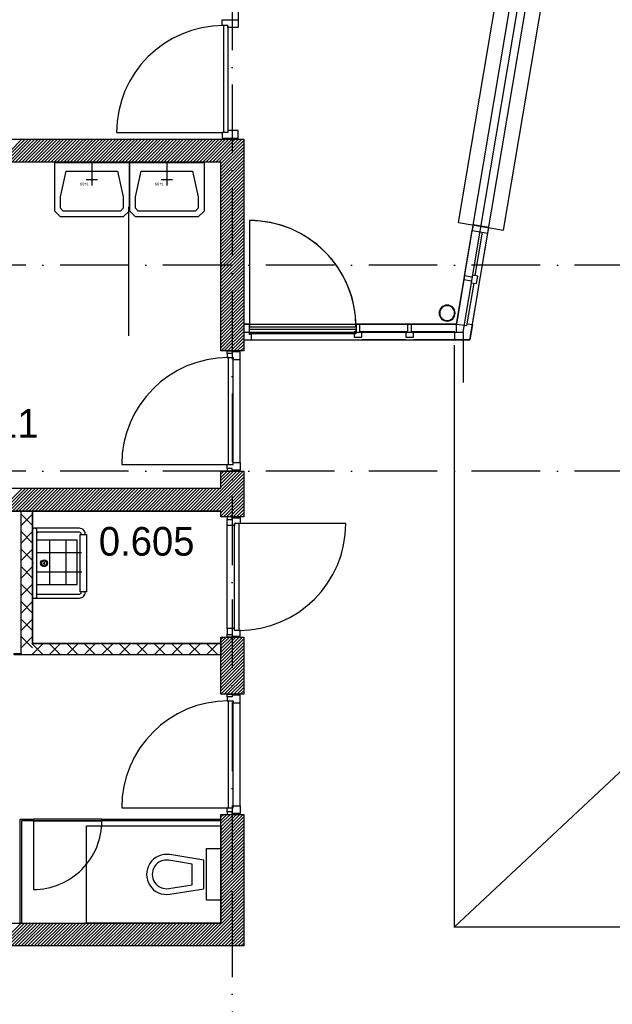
# Model space of a CAD drawing. Header units: millimetres. Extents: x -6587 to 170951, y 244 to 951952.
# Tile 14 of 102: x 31833 to 37017, y 44109 to 52714. Entities that reach past the tile are written whole.
import ezdxf

# ---------------------------------------------------------------- set-up
doc = ezdxf.new("R2010")
doc.units = ezdxf.units.MM
doc.header["$LTSCALE"] = 100
doc.linetypes.add('DASHDOT', pattern=[9, 6, -1.5, 0, -1.5])
doc.layers.get('0').update_dxf_attribs({"linetype": 'CONTINUOUS'})
for name, color, linetype in [('AL$7----_STRAMIEN', 1, 'DASHDOT'), ('AL74----_INRSANITAIR', 7, 'CONTINUOUS'), ('ALN-----_BLOCKNAAM', 2, 'CONTINUOUS'), ('ALXA7---_KALKZVUIL', 1, 'CONTINUOUS'), ('BOUW', 8, 'CONTINUOUS')]:
    doc.layers.add(name, color=color, linetype=linetype)
doc.styles.add('BURO-025', font='BUROFONT.shx', dxfattribs={"height": 250})
doc.styles.get("Standard").update_dxf_attribs({"font": 'iso.shx'})

# ---------------------------------------------------------------- blocks, each defined once
blk = doc.blocks.new('*U77')
at = {"layer": 'ALXA7---_KALKZVUIL', "color": 0}
for p, q in [((31971.2, 48304.2), (31871.2, 48404.2)), ((31971.2, 48404.2), (31871.2, 48304.2)), ((31971.2, 48151.4), (31871.2, 48251.4)), ((31971.2, 48251.4), (31871.2, 48151.4)), ((31971.2, 47998.6), (31871.2, 48098.6)), ((31971.2, 48098.6), (31871.2, 47998.6)), ((31971.2, 47845.8), (31871.2, 47945.8)), ((31971.2, 47945.8), (31871.2, 47845.8)), ((31971.2, 47693), (31871.2, 47793)), ((31971.2, 47793), (31871.2, 47693)), ((31971.2, 47540.2), (31871.2, 47640.2)), ((31971.2, 47640.2), (31871.2, 47540.2)), ((31971.2, 47387.5), (31871.2, 47487.5)), ((31971.2, 47487.5), (31871.2, 47387.5)), ((31971.2, 47234.7), (31871.2, 47334.7)), ((31971.2, 47334.7), (31871.2, 47234.7)), ((32063.4, 47274.1), (31963.4, 47174.1)), ((31963.4, 47274.1), (32063.4, 47174.1)), ((32216.2, 47274.1), (32116.2, 47174.1)), ((32116.2, 47274.1), (32216.2, 47174.1)), ((32369, 47274.1), (32269, 47174.1)), ((32269, 47274.1), (32369, 47174.1)), ((32521.8, 47274.1), (32421.8, 47174.1)), ((32421.8, 47274.1), (32521.8, 47174.1)), ((32674.5, 47274.1), (32574.5, 47174.1)), ((32574.5, 47274.1), (32674.5, 47174.1)), ((32827.3, 47274.1), (32727.3, 47174.1)), ((32727.3, 47274.1), (32827.3, 47174.1)), ((32980.1, 47274.1), (32880.1, 47174.1)), ((32880.1, 47274.1), (32980.1, 47174.1)), ((33132.9, 47274.1), (33032.9, 47174.1)), ((33032.9, 47274.1), (33132.9, 47174.1)), ((33285.7, 47274.1), (33185.7, 47174.1)), ((33185.7, 47274.1), (33285.7, 47174.1)), ((33438.5, 47274.1), (33338.5, 47174.1)), ((33338.5, 47274.1), (33438.5, 47174.1)), ((33591.3, 47274.1), (33491.3, 47174.1)), ((33491.3, 47274.1), (33591.3, 47174.1))]:
    blk.add_line(p, q, dxfattribs=at)
blk = doc.blocks.new('7409')
at = {"layer": 'AL74----_INRSANITAIR', "color": 7, "linetype": 'Continuous'}
for points in [[(300, 0), (300, 200)], [(250, 150), (350, 150)]]:
    blk.add_lwpolyline(points, dxfattribs=at)
at = {"layer": 'ALN-----_BLOCKNAAM', "linetype": 'Continuous'}
blk.add_text('7409', height=25, dxfattribs=at).set_placement((325, 175))
blk = doc.blocks.new('RONDBUIS139X5')
at = {"color": 0, "linetype": 'Continuous'}
for points in [[(69.85, 0, 1), (-69.85, 0, 1)], [(64.85, 0, 1), (-64.85, 0, 1)]]:
    blk.add_lwpolyline(points, format="xyb", close=True, dxfattribs=at)

msp = doc.modelspace()

# ---------------------------------------------------------------- linework, layer by layer
at = {"layer": 'AL$7----_STRAMIEN', "color": 1}
for p, q in [((33692.8, 55747), (33692.8, 6034.1)), ((93992.8, 50568.7), (4198.5, 50568.7)), ((93992.8, 48768.7), (4198.5, 48768.7))]:
    msp.add_line(p, q, dxfattribs=at)
at = {"layer": 'BOUW'}
for p, q in [((35634.9, 44781.4), (49342.8, 57628.9)), ((35671.5, 50942.1), (36413, 55345.1)), ((36065.9, 50875.7), (36807.5, 55278.7)), ((33742.8, 55236.8), (33742.8, 52644.9)), ((32680.8, 51728.2), (33605, 51728.2)), ((28692.8, 51668.9), (33792.8, 51668.9)), ((31652.6, 51468.9), (31852.6, 51668.9)), ((31680.9, 51468.9), (31880.9, 51668.9)), ((31709.1, 51468.9), (31909.1, 51668.9)), ((31737.4, 51468.9), (31937.4, 51668.9)), ((31765.7, 51468.9), (31965.7, 51668.9)), ((31794, 51468.9), (31994, 51668.9)), ((31822.3, 51468.9), (32022.3, 51668.9)), ((31850.6, 51468.9), (32050.6, 51668.9)), ((31878.8, 51468.9), (32078.8, 51668.9)), ((31907.1, 51468.9), (32107.1, 51668.9)), ((31935.4, 51468.9), (32135.4, 51668.9)), ((31963.7, 51468.9), (32163.7, 51668.9)), ((31992, 51468.9), (32192, 51668.9)), ((32020.3, 51468.9), (32220.3, 51668.9)), ((32048.6, 51468.9), (32248.6, 51668.9)), ((32076.8, 51468.9), (32276.8, 51668.9)), ((32105.1, 51468.9), (32305.1, 51668.9)), ((32133.4, 51468.9), (32333.4, 51668.9)), ((32161.7, 51468.9), (32361.7, 51668.9)), ((32190, 51468.9), (32390, 51668.9)), ((32218.3, 51468.9), (32418.3, 51668.9)), ((32246.5, 51468.9), (32446.5, 51668.9)), ((32274.8, 51468.9), (32474.8, 51668.9)), ((32303.1, 51468.9), (32503.1, 51668.9)), ((32331.4, 51468.9), (32531.4, 51668.9)), ((32359.7, 51468.9), (32559.7, 51668.9)), ((32388, 51468.9), (32588, 51668.9)), ((32416.2, 51468.9), (32616.2, 51668.9)), ((32444.5, 51468.9), (32644.5, 51668.9)), ((32472.8, 51468.9), (32672.8, 51668.9)), ((32501.1, 51468.9), (32701.1, 51668.9)), ((32529.4, 51468.9), (32729.4, 51668.9)), ((32557.7, 51468.9), (32757.7, 51668.9)), ((32586, 51468.9), (32786, 51668.9)), ((32614.2, 51468.9), (32814.2, 51668.9)), ((32642.5, 51468.9), (32842.5, 51668.9)), ((32670.8, 51468.9), (32870.8, 51668.9)), ((32699.1, 51468.9), (32899.1, 51668.9)), ((32727.4, 51468.9), (32927.4, 51668.9)), ((32755.7, 51468.9), (32955.7, 51668.9)), ((32783.9, 51468.9), (32983.9, 51668.9)), ((32812.2, 51468.9), (33012.2, 51668.9)), ((32840.5, 51468.9), (33040.5, 51668.9)), ((32868.8, 51468.9), (33068.8, 51668.9)), ((32897.1, 51468.9), (33097.1, 51668.9)), ((32925.4, 51468.9), (33125.4, 51668.9)), ((32953.6, 51468.9), (33153.6, 51668.9)), ((32981.9, 51468.9), (33181.9, 51668.9)), ((33010.2, 51468.9), (33210.2, 51668.9)), ((33038.5, 51468.9), (33238.5, 51668.9)), ((33066.8, 51468.9), (33266.8, 51668.9)), ((33095.1, 51468.9), (33295.1, 51668.9)), ((33123.4, 51468.9), (33323.4, 51668.9)), ((33151.6, 51468.9), (33351.6, 51668.9)), ((33179.9, 51468.9), (33379.9, 51668.9)), ((33208.2, 51468.9), (33408.2, 51668.9)), ((33236.5, 51468.9), (33436.5, 51668.9)), ((33264.8, 51468.9), (33464.8, 51668.9)), ((33293.1, 51468.9), (33493.1, 51668.9)), ((33321.3, 51468.9), (33521.3, 51668.9)), ((33349.6, 51468.9), (33549.6, 51668.9)), ((33377.9, 51468.9), (33577.9, 51668.9)), ((33406.2, 51468.9), (33606.2, 51668.9)), ((33434.5, 51468.9), (33634.5, 51668.9)), ((33462.8, 51468.9), (33662.8, 51668.9)), ((33491.1, 51468.9), (33691.1, 51668.9)), ((33519.3, 51468.9), (33719.3, 51668.9)), ((33547.6, 51468.9), (33747.6, 51668.9)), ((33575.9, 51468.9), (33775.9, 51668.9)), ((33592.8, 51457.5), (33792.8, 51657.5)), ((33792.8, 51668.9), (33792.8, 49818.9)), ((33592.8, 51429.3), (33792.8, 51629.3)), ((33592.8, 51401), (33792.8, 51601)), ((33592.8, 51372.7), (33792.8, 51572.7)), ((33592.8, 51468.9), (29292.8, 51468.9)), ((33592.8, 51344.4), (33792.8, 51544.4)), ((33592.8, 51316.1), (33792.8, 51516.1)), ((33592.8, 51287.8), (33792.8, 51487.8)), ((33592.8, 49818.9), (33592.8, 51468.9)), ((33592.8, 51259.5), (33792.8, 51459.5)), ((33592.8, 51231.3), (33792.8, 51431.3)), ((33592.8, 51203), (33792.8, 51403)), ((33592.8, 51174.7), (33792.8, 51374.7)), ((33592.8, 51146.4), (33792.8, 51346.4)), ((33592.8, 51118.1), (33792.8, 51318.1)), ((33592.8, 51089.8), (33792.8, 51289.8)), ((33592.8, 51061.6), (33792.8, 51261.6)), ((33592.8, 51033.3), (33792.8, 51233.3)), ((33592.8, 51005), (33792.8, 51205)), ((33592.8, 50976.7), (33792.8, 51176.7)), ((33592.8, 50948.4), (33792.8, 51148.4)), ((33592.8, 50920.1), (33792.8, 51120.1)), ((32785.8, 51079.4), (32785.8, 49950.8)), ((33592.8, 50891.9), (33792.8, 51091.9)), ((33592.8, 50863.6), (33792.8, 51063.6)), ((33592.8, 50835.3), (33792.8, 51035.3)), ((33592.8, 50807), (33792.8, 51007)), ((33592.8, 50778.7), (33792.8, 50978.7)), ((33592.8, 50750.4), (33792.8, 50950.4)), ((33844.8, 50958.9), (33844.8, 50028.9)), ((33592.8, 50722.1), (33792.8, 50922.1)), ((33592.8, 50693.9), (33792.8, 50893.9)), ((33592.8, 50665.6), (33792.8, 50865.6)), ((35724.8, 50475.8), (35791.4, 50871.2)), ((33592.8, 50637.3), (33792.8, 50837.3)), ((33592.8, 50609), (33792.8, 50809)), ((33592.8, 50580.7), (33792.8, 50780.7)), ((35818.3, 50477.3), (35882.1, 50856)), ((35864.6, 50469.5), (35928.4, 50848.1)), ((33592.8, 50552.4), (33792.8, 50752.4)), ((33592.8, 50524.2), (33792.8, 50724.2)), ((33592.8, 50495.9), (33792.8, 50695.9)), ((33592.8, 50467.6), (33792.8, 50667.6)), ((33592.8, 50439.3), (33792.8, 50639.3)), ((33592.8, 50411), (33792.8, 50611)), ((33592.8, 50382.7), (33792.8, 50582.7)), ((33592.8, 50354.4), (33792.8, 50554.4)), ((33592.8, 50326.2), (33792.8, 50526.2)), ((33592.8, 50297.9), (33792.8, 50497.9)), ((33592.8, 50269.6), (33792.8, 50469.6)), ((33592.8, 50241.3), (33792.8, 50441.3)), ((35719.3, 50443.3), (35653.7, 50053.9)), ((33592.8, 50213), (33792.8, 50413)), ((33592.8, 50184.7), (33792.8, 50384.7)), ((33592.8, 50156.5), (33792.8, 50356.5)), ((35747.5, 50056.9), (35807.2, 50411.2)), ((35793.8, 50049.1), (35853.5, 50403.4)), ((33592.8, 50128.2), (33792.8, 50328.2)), ((33592.8, 50099.9), (33792.8, 50299.9)), ((33592.8, 50071.6), (33792.8, 50271.6)), ((33592.8, 50043.3), (33792.8, 50243.3)), ((33592.8, 50015), (33792.8, 50215)), ((33592.8, 49986.8), (33792.8, 50186.8)), ((33592.8, 49958.5), (33792.8, 50158.5)), ((33592.8, 49930.2), (33792.8, 50130.2)), ((33592.8, 49901.9), (33792.8, 50101.9)), ((33592.8, 49873.6), (33792.8, 50073.6)), ((33592.8, 49845.3), (33792.8, 50045.3)), ((33594.7, 49818.9), (33792.8, 50017)), ((33844.8, 50028.9), (34774.8, 50028.9)), ((35747.5, 50056.9), (35793.8, 50049.1)), ((33623, 49818.9), (33792.8, 49988.8)), ((33651.2, 49818.9), (33792.8, 49960.5)), ((33679.5, 49818.9), (33792.8, 49932.2)), ((33707.8, 49818.9), (33792.8, 49903.9)), ((33736.1, 49818.9), (33792.8, 49875.6)), ((33764.4, 49818.9), (33792.8, 49847.3)), ((33792.8, 49818.9), (33592.8, 49818.9)), ((33792.7, 49818.9), (33792.8, 49819.1)), ((33410.9, 48418.9), (33760.9, 48768.9)), ((33439.2, 48418.9), (33789.2, 48768.9)), ((33467.5, 48418.9), (33792.8, 48744.3)), ((33495.8, 48418.9), (33792.8, 48716)), ((33592.8, 48768.9), (33792.8, 48768.9)), ((33592.8, 48618.9), (33592.8, 48768.9)), ((33592.8, 48629.1), (33732.6, 48768.9)), ((33592.8, 48657.4), (33704.3, 48768.9)), ((33592.8, 48685.7), (33676, 48768.9)), ((33592.8, 48714), (33647.8, 48768.9)), ((33592.8, 48742.2), (33619.5, 48768.9)), ((33792.8, 48768.9), (33792.8, 48368.6)), ((33524, 48418.9), (33792.8, 48687.7)), ((33552.3, 48418.9), (33792.8, 48659.4)), ((33580.6, 48418.9), (33792.8, 48631.1)), ((29292.8, 48618.9), (33592.8, 48618.9)), ((29292.8, 48618.9), (33592.8, 48618.9)), ((31657.3, 48418.9), (31857.3, 48618.9)), ((31685.6, 48418.9), (31885.6, 48618.9)), ((31713.8, 48418.9), (31913.8, 48618.9)), ((31742.1, 48418.9), (31942.1, 48618.9)), ((31770.4, 48418.9), (31970.4, 48618.9)), ((31798.7, 48418.9), (31998.7, 48618.9)), ((31827, 48418.9), (32027, 48618.9)), ((31855.3, 48418.9), (32055.3, 48618.9)), ((31883.5, 48418.9), (32083.5, 48618.9)), ((31911.8, 48418.9), (32111.8, 48618.9)), ((31940.1, 48418.9), (32140.1, 48618.9)), ((31968.4, 48418.9), (32168.4, 48618.9)), ((31996.7, 48418.9), (32196.7, 48618.9)), ((32025, 48418.9), (32225, 48618.9)), ((32053.3, 48418.9), (32253.3, 48618.9)), ((32081.5, 48418.9), (32281.5, 48618.9)), ((32109.8, 48418.9), (32309.8, 48618.9)), ((32138.1, 48418.9), (32338.1, 48618.9)), ((32166.4, 48418.9), (32366.4, 48618.9)), ((32194.7, 48418.9), (32394.7, 48618.9)), ((32223, 48418.9), (32423, 48618.9)), ((32251.2, 48418.9), (32451.2, 48618.9)), ((32279.5, 48418.9), (32479.5, 48618.9)), ((32307.8, 48418.9), (32507.8, 48618.9)), ((32336.1, 48418.9), (32536.1, 48618.9)), ((32364.4, 48418.9), (32564.4, 48618.9)), ((32392.7, 48418.9), (32592.7, 48618.9)), ((32421, 48418.9), (32621, 48618.9)), ((32449.2, 48418.9), (32649.2, 48618.9)), ((32477.5, 48418.9), (32677.5, 48618.9)), ((32505.8, 48418.9), (32705.8, 48618.9)), ((32534.1, 48418.9), (32734.1, 48618.9)), ((32562.4, 48418.9), (32762.4, 48618.9)), ((32590.7, 48418.9), (32790.7, 48618.9)), ((32618.9, 48418.9), (32818.9, 48618.9)), ((32647.2, 48418.9), (32847.2, 48618.9)), ((32675.5, 48418.9), (32875.5, 48618.9)), ((32703.8, 48418.9), (32903.8, 48618.9)), ((32732.1, 48418.9), (32932.1, 48618.9)), ((32760.4, 48418.9), (32960.4, 48618.9)), ((32788.6, 48418.9), (32988.6, 48618.9)), ((32816.9, 48418.9), (33016.9, 48618.9)), ((32845.2, 48418.9), (33045.2, 48618.9)), ((32873.5, 48418.9), (33073.5, 48618.9)), ((32901.8, 48418.9), (33101.8, 48618.9)), ((32930.1, 48418.9), (33130.1, 48618.9)), ((32958.4, 48418.9), (33158.4, 48618.9)), ((32986.6, 48418.9), (33186.6, 48618.9)), ((33014.9, 48418.9), (33214.9, 48618.9)), ((33043.2, 48418.9), (33243.2, 48618.9)), ((33071.5, 48418.9), (33271.5, 48618.9)), ((33099.8, 48418.9), (33299.8, 48618.9)), ((33128.1, 48418.9), (33328.1, 48618.9)), ((33156.3, 48418.9), (33356.3, 48618.9)), ((33184.6, 48418.9), (33384.6, 48618.9)), ((33212.9, 48418.9), (33412.9, 48618.9)), ((33241.2, 48418.9), (33441.2, 48618.9)), ((33269.5, 48418.9), (33469.5, 48618.9)), ((33297.8, 48418.9), (33497.8, 48618.9)), ((33326, 48418.9), (33526, 48618.9)), ((33354.3, 48418.9), (33554.3, 48618.9)), ((33382.6, 48418.9), (33582.6, 48618.9)), ((33592.8, 48402.8), (33792.8, 48602.8)), ((33592.8, 48374.6), (33792.8, 48574.6)), ((33615.2, 48368.6), (33792.8, 48546.3)), ((33643.5, 48368.6), (33792.8, 48518)), ((33671.8, 48368.6), (33792.8, 48489.7)), ((33700.1, 48368.6), (33792.8, 48461.4)), ((33592.8, 48418.9), (29292.8, 48418.9)), ((29292.8, 48418.9), (33592.8, 48418.9)), ((33592.8, 48368.6), (33592.8, 48418.9)), ((33792.8, 48368.6), (33592.8, 48368.6)), ((33648.8, 48368.6), (33648.8, 48345.6)), ((33692.8, 48368.6), (33648.8, 48368.6)), ((33692.8, 48345.6), (33692.8, 48368.6)), ((33728.3, 48368.6), (33792.8, 48433.1)), ((33756.6, 48368.6), (33792.8, 48404.8)), ((33784.9, 48368.6), (33792.8, 48376.6)), ((33648.8, 48345.6), (33692.8, 48345.6)), ((33648.8, 48293.6), (33648.8, 48345.6)), ((33648.8, 47393.6), (33648.8, 48293.6)), ((33711.8, 48293.6), (33648.8, 48293.6)), ((33692.8, 48360.6), (33762.8, 48360.6)), ((33692.8, 48345.6), (33692.8, 48360.6)), ((33711.8, 47376.6), (33711.8, 48310.6)), ((33711.8, 48310.6), (33711.8, 48293.6)), ((33762.8, 48310.6), (33711.8, 48310.6)), ((34685.8, 48310.6), (33751.8, 48310.6)), ((33751.8, 47376.6), (33751.8, 48310.6)), ((33762.8, 48360.6), (33762.8, 48310.6)), ((32371.4, 48213.9), (32371.4, 48218.9)), ((32406.4, 48213.9), (32406.4, 48218.9)), ((32337.2, 48165.4), (31987.2, 48165.4)), ((32095.7, 47777.4), (32095.7, 48165.4)), ((32238.4, 47777.4), (32238.4, 48165.4)), ((32337.2, 47777.4), (32337.2, 48165.4)), ((31990.4, 48056.8), (32372.9, 48056.8)), ((31953.6, 47963.9), (31939.1, 47963.9)), ((32038.4, 47963.9), (32054.3, 47963.9)), ((32046.4, 47973.5), (32046.4, 47955)), ((31987.2, 47887.6), (32376.1, 47887.6)), ((31985.5, 47777.4), (32337.2, 47777.4)), ((32371.4, 47708.9), (32371.4, 47713.9)), ((32406.4, 47708.9), (32406.4, 47713.9)), ((33592.8, 47130), (33781.4, 47318.6)), ((33592.8, 47158.3), (33753.1, 47318.6)), ((33592.8, 47186.6), (33724.9, 47318.6)), ((33592.8, 47214.9), (33696.6, 47318.6)), ((33592.8, 47243.2), (33668.3, 47318.6)), ((33592.8, 47271.5), (33640, 47318.6)), ((33592.8, 47299.7), (33611.7, 47318.6)), ((33592.8, 47101.8), (33792.8, 47301.8)), ((33592.8, 47073.5), (33792.8, 47273.5)), ((33592.8, 47045.2), (33792.8, 47245.2)), ((33592.8, 47016.9), (33792.8, 47216.9)), ((33592.8, 46988.6), (33792.8, 47188.6)), ((33592.8, 46960.3), (33792.8, 47160.3)), ((33592.8, 46932.1), (33792.8, 47132.1)), ((33592.8, 46903.8), (33792.8, 47103.8)), ((33592.8, 46875.5), (33792.8, 47075.5)), ((33592.8, 46847.2), (33792.8, 47047.2)), ((33592.8, 46818.9), (33792.8, 47018.9)), ((33621.1, 46818.9), (33792.8, 46990.6)), ((33649.4, 46818.9), (33792.8, 46962.3)), ((33677.7, 46818.9), (33792.8, 46934.1)), ((33705.9, 46818.9), (33792.8, 46905.8)), ((33734.2, 46818.9), (33792.8, 46877.5)), ((33762.5, 46818.9), (33792.8, 46849.2)), ((33790.8, 46818.9), (33792.8, 46820.9)), ((33592.8, 44818.9), (33592.8, 45768.9)), ((33592.8, 45768.9), (33792.8, 45768.9)), ((33592.8, 45574.4), (33787.3, 45768.9)), ((33592.8, 45602.7), (33759, 45768.9)), ((33592.8, 45631), (33730.7, 45768.9)), ((33592.8, 45659.3), (33702.5, 45768.9)), ((33592.8, 45687.5), (33674.2, 45768.9)), ((33592.8, 45715.8), (33645.9, 45768.9)), ((33592.8, 45744.1), (33617.6, 45768.9)), ((33592.8, 45546.1), (33792.8, 45746.1)), ((33592.8, 45517.8), (33792.8, 45717.8)), ((33792.8, 45768.9), (33792.8, 44618.9)), ((33592.8, 45489.6), (33792.8, 45689.6)), ((33592.8, 45461.3), (33792.8, 45661.3)), ((33592.8, 45433), (33792.8, 45633)), ((33592.8, 45404.7), (33792.8, 45604.7)), ((33592.8, 45376.4), (33792.8, 45576.4)), ((33592.8, 45348.1), (33792.8, 45548.1)), ((33592.8, 45319.8), (33792.8, 45519.8)), ((33592.8, 45291.6), (33792.8, 45491.6)), ((33592.8, 45263.3), (33792.8, 45463.3)), ((33342.8, 45334.3), (33137.7, 45367.3)), ((33192.8, 45418.9), (33192.8, 45418.9)), ((33592.8, 45235), (33792.8, 45435)), ((33592.8, 45206.7), (33792.8, 45406.7)), ((33592.8, 45178.4), (33792.8, 45378.4)), ((33017.8, 45293.9), (33017.8, 45293.9)), ((33342.8, 45153.5), (33342.8, 45334.3)), ((33592.8, 45150.1), (33792.8, 45350.1)), ((33592.8, 45121.9), (33792.8, 45321.9)), ((33592.8, 45093.6), (33792.8, 45293.6)), ((33592.8, 45065.3), (33792.8, 45265.3)), ((33592.8, 45037), (33792.8, 45237)), ((33592.8, 45008.7), (33792.8, 45208.7)), ((33592.8, 44980.4), (33792.8, 45180.4)), ((33137.7, 45120.5), (33342.8, 45153.5)), ((33592.8, 44952.2), (33792.8, 45152.2)), ((33592.8, 44923.9), (33792.8, 45123.9)), ((33592.8, 44895.6), (33792.8, 45095.6)), ((33401, 44618.9), (33792.8, 45010.7)), ((33592.8, 44867.3), (33792.8, 45067.3)), ((33592.8, 44839), (33792.8, 45039)), ((33692.8, 45082), (33692.8, 44376.2)), ((33429.3, 44618.9), (33792.8, 44982.4)), ((33457.6, 44618.9), (33792.8, 44954.2)), ((33485.8, 44618.9), (33792.8, 44925.9)), ((33514.1, 44618.9), (33792.8, 44897.6)), ((33542.4, 44618.9), (33792.8, 44869.3)), ((33570.7, 44618.9), (33792.8, 44841)), ((31092.8, 44818.9), (33592.8, 44818.9)), ((31647.4, 44618.9), (31847.4, 44818.9)), ((31675.7, 44618.9), (31875.7, 44818.9)), ((31703.9, 44618.9), (31903.9, 44818.9)), ((31732.2, 44618.9), (31932.2, 44818.9)), ((31760.5, 44618.9), (31960.5, 44818.9)), ((31788.8, 44618.9), (31988.8, 44818.9)), ((31817.1, 44618.9), (32017.1, 44818.9)), ((31845.4, 44618.9), (32045.4, 44818.9)), ((31873.6, 44618.9), (32073.6, 44818.9)), ((31901.9, 44618.9), (32101.9, 44818.9)), ((31930.2, 44618.9), (32130.2, 44818.9)), ((31958.5, 44618.9), (32158.5, 44818.9)), ((31986.8, 44618.9), (32186.8, 44818.9)), ((32015.1, 44618.9), (32215.1, 44818.9)), ((32043.3, 44618.9), (32243.3, 44818.9)), ((32071.6, 44618.9), (32271.6, 44818.9)), ((32099.9, 44618.9), (32299.9, 44818.9)), ((32128.2, 44618.9), (32328.2, 44818.9)), ((32156.5, 44618.9), (32356.5, 44818.9)), ((32184.8, 44618.9), (32384.8, 44818.9)), ((32213.1, 44618.9), (32413.1, 44818.9)), ((32241.3, 44618.9), (32441.3, 44818.9)), ((32269.6, 44618.9), (32469.6, 44818.9)), ((32297.9, 44618.9), (32497.9, 44818.9)), ((32326.2, 44618.9), (32526.2, 44818.9)), ((32354.5, 44618.9), (32554.5, 44818.9)), ((32382.8, 44618.9), (32582.8, 44818.9)), ((32411, 44618.9), (32611, 44818.9)), ((32439.3, 44618.9), (32639.3, 44818.9)), ((32467.6, 44618.9), (32667.6, 44818.9)), ((32495.9, 44618.9), (32695.9, 44818.9)), ((32524.2, 44618.9), (32724.2, 44818.9)), ((32552.5, 44618.9), (32752.5, 44818.9)), ((32580.7, 44618.9), (32780.7, 44818.9)), ((32609, 44618.9), (32809, 44818.9)), ((32637.3, 44618.9), (32837.3, 44818.9)), ((32665.6, 44618.9), (32865.6, 44818.9)), ((32693.9, 44618.9), (32893.9, 44818.9)), ((32722.2, 44618.9), (32922.2, 44818.9)), ((32750.5, 44618.9), (32950.5, 44818.9)), ((32778.7, 44618.9), (32978.7, 44818.9)), ((32807, 44618.9), (33007, 44818.9)), ((32835.3, 44618.9), (33035.3, 44818.9)), ((32863.6, 44618.9), (33063.6, 44818.9)), ((32891.9, 44618.9), (33091.9, 44818.9)), ((32920.2, 44618.9), (33120.2, 44818.9)), ((32948.4, 44618.9), (33148.4, 44818.9)), ((32976.7, 44618.9), (33176.7, 44818.9)), ((33005, 44618.9), (33205, 44818.9)), ((33033.3, 44618.9), (33233.3, 44818.9)), ((33061.6, 44618.9), (33261.6, 44818.9)), ((33089.9, 44618.9), (33289.9, 44818.9)), ((33118.2, 44618.9), (33318.2, 44818.9)), ((33146.4, 44618.9), (33346.4, 44818.9)), ((33174.7, 44618.9), (33374.7, 44818.9)), ((33203, 44618.9), (33403, 44818.9)), ((33231.3, 44618.9), (33431.3, 44818.9)), ((33259.6, 44618.9), (33459.6, 44818.9)), ((33287.9, 44618.9), (33487.9, 44818.9)), ((33316.1, 44618.9), (33516.1, 44818.9)), ((33344.4, 44618.9), (33544.4, 44818.9)), ((33372.7, 44618.9), (33572.7, 44818.9)), ((33599, 44618.9), (33792.8, 44812.7)), ((33627.3, 44618.9), (33792.8, 44784.5)), ((33655.6, 44618.9), (33792.8, 44756.2)), ((33683.8, 44618.9), (33792.8, 44727.9)), ((33712.1, 44618.9), (33792.8, 44699.6)), ((33740.4, 44618.9), (33792.8, 44671.3)), ((33792.8, 44618.9), (31092.8, 44618.9)), ((33768.7, 44618.9), (33792.8, 44643))]:
    msp.add_line(p, q, dxfattribs=at)
for points in [[(33799.4, 49914.9), (35771.2, 49914.9), (36852.7, 56335.9), (34016.8, 56335.9)], [(33799.4, 49984.4), (35712.5, 49984.4), (36770.5, 56266.4), (34016.8, 56266.4)], [(33799.4, 50053.9), (35653.7, 50053.9), (36688.3, 56196.9), (34016.8, 56196.9)], [(33603.8, 52712.2), (33742.8, 52712.2), (33742.8, 52645.2), (33654.8, 52645.2), (33654.8, 52662.2), (33603.8, 52662.2), (33603.8, 52712.2)], [(33614.8, 52662.2), (33614.8, 51728.2)], [(33654.8, 52662.2), (33654.8, 51728.2)], [(33603.8, 51678.2), (33742.8, 51678.2), (33742.8, 51745.2), (33654.8, 51745.2), (33654.8, 51728.2), (33603.8, 51728.2), (33603.8, 51678.2)], [(32789.7, 51465.7), (32789.7, 51165.7), (32789.7, 51040.7), (32739.7, 50990.7), (32189.7, 50990.7), (32139.7, 51040.7), (32139.7, 51165.7), (32139.7, 51465.7), (32789.7, 51465.7)], [(33445.4, 51465.7), (33445.4, 51165.7), (33445.4, 51040.7), (33395.4, 50990.7), (32845.4, 50990.7), (32795.4, 51040.7), (32795.4, 51165.7), (32795.4, 51465.7), (33445.4, 51465.7)], [(32689.7, 51390.7), (32739.7, 51165.7), (32739.7, 51065.7), (32714.7, 51040.7), (32214.7, 51040.7), (32189.7, 51065.7), (32189.7, 51165.7), (32239.7, 51390.7), (32689.7, 51390.7)], [(33345.4, 51390.7), (33395.4, 51165.7), (33395.4, 51065.7), (33370.4, 51040.7), (32870.4, 51040.7), (32845.4, 51065.7), (32845.4, 51165.7), (32895.4, 51390.7), (33345.4, 51390.7)], [(35671.5, 50942.1), (36065.9, 50875.7)], [(35868.7, 50908.9), (35799.7, 50920.5), (35793.8, 50886), (35791.4, 50871.2), (35791.4, 50871.2), (35928.4, 50848.1), (35936.7, 50897.5), (35868.7, 50908.9)], [(35226.8, 50053.9), (34809.8, 50053.9)], [(35653.7, 50053.9), (35259.8, 50053.9)], [(35209.8, 49986.9), (34826.8, 49986.9)], [(35209.8, 49914.9), (34826.8, 49914.9)], [(35638.7, 49986.9), (35276.8, 49986.9)], [(35638.7, 49914.9), (35276.8, 49914.9)], [(35712.5, 49984.4), (35712.5, 49541.8)], [(35634.9, 49868.9), (35634.9, 44781.4)], [(33648.8, 49795.9), (33648.8, 49818.9), (33692.8, 49818.9), (33692.8, 49795.9)], [(33648.8, 49795.9), (33648.8, 49760.9), (33699.8, 49760.9), (33699.8, 49743.9), (33762.8, 49743.9), (33762.8, 49810.9), (33692.8, 49810.9), (33692.8, 49795.9), (33648.8, 49795.9)], [(33659.8, 48826.9), (33659.8, 49760.9)], [(33699.8, 48826.9), (33699.8, 49760.9)], [(33762.8, 48843.9), (33762.8, 49743.9)], [(32725.8, 48826.9), (33659.8, 48826.9)], [(33648.8, 48791.9), (33648.8, 48826.9), (33699.8, 48826.9), (33699.8, 48843.9), (33762.8, 48843.9), (33762.8, 48776.9), (33692.8, 48776.9), (33692.8, 48791.9), (33648.8, 48791.9)], [(33648.8, 48791.9), (33648.8, 48768.9), (33692.8, 48768.9), (33692.8, 48791.9)], [(31946.3, 48418.9), (31946.3, 48418.9)], [(33762.8, 47326.6), (33762.8, 47376.6), (33711.8, 47376.6), (33711.8, 47393.6), (33648.8, 47393.6), (33648.8, 47341.6), (33692.8, 47341.6), (33692.8, 47326.6), (33762.8, 47326.6)], [(33692.8, 47341.6), (33692.8, 47318.6), (33648.8, 47318.6), (33648.8, 47341.6)], [(33648.8, 46795.9), (33648.8, 46818.9), (33692.8, 46818.9), (33692.8, 46795.9)], [(33648.8, 46795.9), (33648.8, 46760.9), (33699.8, 46760.9), (33699.8, 46743.9), (33762.8, 46743.9), (33762.8, 46810.9), (33692.8, 46810.9), (33692.8, 46795.9), (33648.8, 46795.9)], [(33659.8, 45826.9), (33659.8, 46760.9)], [(33699.8, 45826.9), (33699.8, 46760.9)], [(33762.8, 45843.9), (33762.8, 46743.9)], [(32725.8, 45826.9), (33659.8, 45826.9)], [(33648.8, 45791.9), (33648.8, 45826.9), (33699.8, 45826.9), (33699.8, 45843.9), (33762.8, 45843.9), (33762.8, 45776.9), (33692.8, 45776.9), (33692.8, 45791.9), (33648.8, 45791.9)], [(33648.8, 45791.9), (33648.8, 45768.9), (33692.8, 45768.9), (33692.8, 45791.9)], [(33592.8, 45018.9), (33467.8, 45018.9), (33467.8, 45468.9), (33592.8, 45468.9), (33592.8, 45018.9)], [(44521.1, 44781.4), (35634.9, 44781.4)]]:
    msp.add_lwpolyline(points, dxfattribs=at)
for points in [[(33844.8, 50028.9), (34774.8, 50028.9, 0.414214), (33844.8, 50958.9), (33844.8, 50028.9)], [(32406.4, 48218.9, 0.414214), (32356.4, 48268.9), (31956.4, 48268.9, 0.414214), (31946.4, 48258.9), (31946.4, 47668.9, 0.414214), (31956.4, 47658.9), (32356.4, 47658.9, 0.414214), (32406.4, 47708.9)], [(31971.4, 48268.9, -0.414214), (31981.4, 48258.9), (31981.4, 47668.9, -0.414214), (31971.4, 47658.9)], [(32371.4, 48218.9, 0.414214), (32356.4, 48233.9), (31991.4, 48233.9, 0.414214), (31981.4, 48223.9)], [(31981.4, 47703.9, 0.414214), (31991.4, 47693.9), (32356.4, 47693.9, 0.414214), (32371.4, 47708.9)]]:
    msp.add_lwpolyline(points, format="xyb", dxfattribs=at)
for points in [[(35828.9, 50407.6), (35840, 50473.6), (35793.6, 50481.4), (35790.8, 50464.7), (35724.8, 50475.8), (35719.3, 50443.3), (35785.3, 50432.1), (35782.5, 50415.4)], [(33859.8, 49961.9), (33844.8, 49961.9), (33844.8, 50053.9), (33792.8, 50053.9), (33792.8, 49983.9), (33792.8, 49983.9), (33792.8, 49914.9), (33859.8, 49914.9)], [(34774.8, 50008.9), (34774.8, 49967.9), (33844.8, 49967.9), (33844.8, 50008.9)], [(34759.8, 49939.9), (34826.8, 49939.9), (34826.8, 49986.9), (34809.8, 49986.9), (34809.8, 50053.9), (34776.8, 50053.9), (34776.8, 49986.9), (34759.8, 49986.9)], [(35209.8, 49939.9), (35276.8, 49939.9), (35276.8, 49986.9), (35259.8, 49986.9), (35259.8, 50053.9), (35226.8, 50053.9), (35226.8, 49986.9), (35209.8, 49986.9)], [(35638.7, 49914.9), (35638.7, 49983.9), (35653.7, 49983.9), (35653.7, 50053.9), (35745, 50042.1), (35747.5, 50056.9), (35793.8, 50049.1), (35771.2, 49914.9)], [(31946.3, 48418.9), (31946.3, 47262.4), (33592.8, 47262.4), (33592.8, 47162.4), (31846.3, 47162.4), (31846.3, 48418.9)], [(31946.3, 48418.9), (31946.3, 47262.4), (33592.8, 47262.4), (33592.8, 47162.4), (31846.3, 47162.4), (31846.3, 48418.9)], [(33592.8, 47262.4), (33592.8, 47262.4), (31946.3, 47262.4), (31946.3, 48418.9), (31946.3, 47262.4)], [(32416.4, 47713.9), (32361.4, 47713.9), (32361.4, 48213.9), (32416.4, 48213.9)], [(33792.8, 47318.6), (33792.8, 46818.9), (33592.8, 46818.9), (33592.8, 47318.6)], [(31846.3, 47162.4), (31786.3, 47162.4), (31786.3, 47175.4), (31846.3, 47175.4)], [(31952.8, 45712.4), (31849.3, 45712.4), (31849.3, 44818.9), (31836.3, 44818.9), (31836.3, 45725.4), (31952.8, 45725.4)], [(32552.8, 45725.4), (31952.8, 45725.4), (31952.8, 45712.4), (32552.8, 45712.4)], [(33592.8, 45712.4), (32552.8, 45712.4), (32552.8, 45725.4), (33592.8, 45725.4)], [(33592.8, 45668.9), (33592.8, 44818.9), (32416.8, 44818.9), (32416.8, 45668.9)]]:
    msp.add_lwpolyline(points, close=True, dxfattribs=at)
for points in [[(32552.8, 45712.4), (31952.8, 45712.4), (31952.8, 45112.4, 0.414214)], [(33145.6, 45071.1), (33442.8, 45118.9), (33442.8, 45368.9), (33145.6, 45416.7, 1.173599)]]:
    msp.add_lwpolyline(points, format="xyb", close=True, dxfattribs=at)
for radius in [30, 20]:
    msp.add_circle((32046.4, 47963.9), radius, dxfattribs=at)
for centre, radius, start, end in [((33614.8, 51728.2), 934, 90, 180), ((33844.8, 50028.9), 930, 0, 90), ((33659.8, 48826.9), 934, 90, 180), ((33751.8, 48310.6), 934, 270, 0), ((33659.8, 45826.9), 934, 90, 180), ((33117.8, 45243.9), 125, 80.86729, 279.13271)]:
    msp.add_arc(centre, radius, start, end, dxfattribs=at)

# ---------------------------------------------------------------- block references
at = {"layer": 'BOUW', "rotation": 180}
for p in [(32764.7, 51465.7), (33420.4, 51465.7)]:
    msp.add_blockref('7409', p, dxfattribs=at)
at = {"layer": 'BOUW'}
for name, p in [('RONDBUIS139X5', (35572.2, 50149.6)), ('*U77', (-24.8, -11.7))]:
    msp.add_blockref(name, p, dxfattribs=at)

# ---------------------------------------------------------------- texts
at = {"layer": 'BOUW', "style": 'BURO-025'}
for s, p in [('0.211', (31161.3, 49060.6)), ('0.605', (32525.4, 48030.1))]:
    msp.add_text(s, height=250, dxfattribs=at).set_placement(p)

doc.saveas('drawing.dxf')
